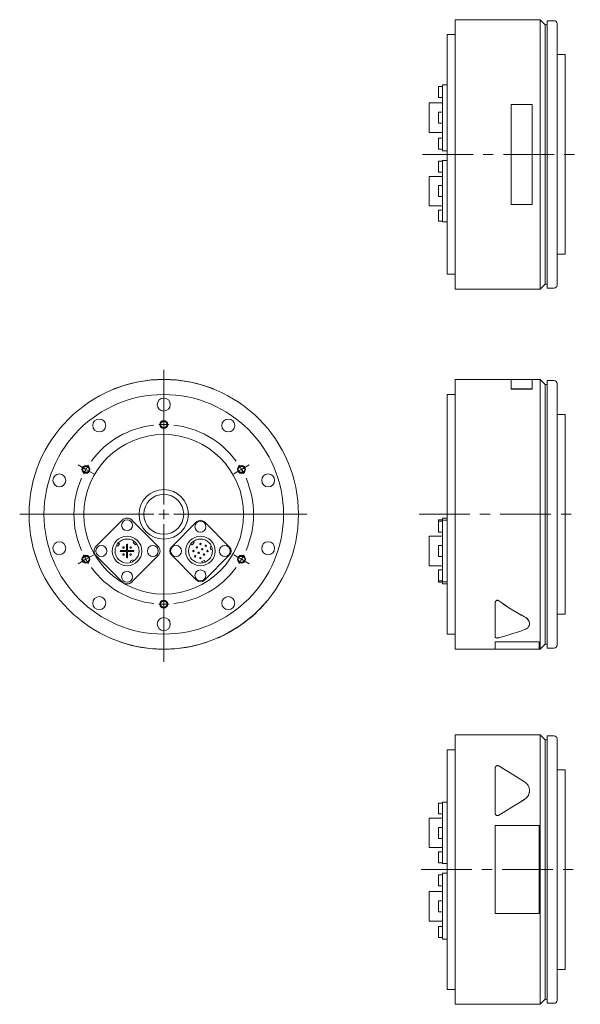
# Model space of a CAD drawing. Header units: millimetres. Extents: x 80 to 728, y 67 to 566.
# Tile 1 of 3: x 80 to 361, y 67 to 560. Entities that reach past the tile are written whole.
import ezdxf

# ---------------------------------------------------------------- set-up
doc = ezdxf.new("R2010")
doc.units = ezdxf.units.MM
doc.header["$LTSCALE"] = 2
doc.linetypes.add('CENTERX2', pattern=[20.32, 12.7, -2.54, 2.54, -2.54])

# ---------------------------------------------------------------- blocks, each defined once
blk = doc.blocks.new('SW_CENTERMARKSYMBOL_1')
at = {"color": 6, "linetype": 'Continuous', "lineweight": 0}
for p, q in [((0, 5), (0, 72.4)), ((0, 47.5), (0, 49.5)), ((0, 45), (0, 47.5)), ((0, 45), (0, 42.5)), ((0, 42.5), (0, 40.5)), ((-41.14, 23.75), (-42.87, 24.75)), ((41.14, 23.75), (42.87, 24.75)), ((-38.97, 22.5), (-41.14, 23.75)), ((-38.97, 22.5), (-36.81, 21.25)), ((-36.81, 21.25), (-35.07, 20.25)), ((36.81, 21.25), (35.07, 20.25)), ((38.97, 22.5), (36.81, 21.25)), ((38.97, 22.5), (41.14, 23.75)), ((-5, 0), (-72.18, 0)), ((0, 0), (-2.5, 0)), ((0, 0), (0, 2.5)), ((0, 0), (0, -2.5)), ((0, 0), (2.5, 0)), ((5, 0), (71.7, 0)), ((0, -5), (0, -73.95)), ((-41.14, -23.75), (-42.87, -24.75)), ((-38.97, -22.5), (-41.14, -23.75)), ((-38.97, -22.5), (-36.81, -21.25)), ((-36.81, -21.25), (-35.07, -20.25)), ((36.81, -21.25), (35.07, -20.25)), ((38.97, -22.5), (36.81, -21.25)), ((38.97, -22.5), (41.14, -23.75)), ((41.14, -23.75), (42.87, -24.75)), ((0, -42.5), (0, -40.5)), ((0, -45), (0, -42.5)), ((0, -45), (0, -47.5)), ((0, -47.5), (0, -49.5))]:
    blk.add_line(p, q, dxfattribs=at)
for start, end in [(96.3662, 143.6338), (90, 93.1831), (86.8169, 90), (36.3662, 83.6338), (150, 153.1831), (146.8169, 150), (30, 33.1831), (26.8169, 30), (156.3662, 203.6338), (336.3662, 23.6338), (206.8169, 210), (210, 213.1831), (326.8169, 330), (330, 333.1831), (216.3662, 263.6338), (276.3662, 323.6338), (266.8169, 270), (270, 273.1831)]:
    blk.add_arc((0, 0), 45, start, end, dxfattribs=at)

msp = doc.modelspace()

# ---------------------------------------------------------------- linework, layer by layer
at = {"color": 7, "linetype": 'Continuous', "lineweight": 15}
for p, q in [((340.58, 560.4), (298.08, 560.4)), ((298.08, 425.4), (298.08, 560.4)), ((343.08, 557.9), (340.58, 560.4)), ((340.58, 425.4), (340.58, 560.4)), ((344.08, 557.9), (343.08, 557.9)), ((343.08, 427.9), (343.08, 557.9)), ((347.58, 559.9), (344.08, 559.9)), ((344.08, 425.9), (344.08, 559.9)), ((349.08, 558.4), (349.08, 427.4)), ((298.08, 552.9), (294.08, 552.9)), ((294.08, 432.9), (294.08, 552.9)), ((353.08, 542.9), (349.08, 542.9)), ((353.08, 442.9), (353.08, 542.9)), ((294.08, 527.8), (291.68, 527.8)), ((291.68, 526.77), (291.68, 527.8)), ((291.68, 526.95), (289.68, 526.95)), ((289.68, 521.45), (289.68, 526.95)), ((291.68, 513.76), (291.68, 526.77)), ((291.68, 518.69), (284.98, 518.69)), ((284.98, 503.89), (284.98, 518.69)), ((289.68, 521.45), (291.68, 521.45)), ((336.58, 517.94), (326.08, 517.94)), ((326.08, 517.94), (326.08, 467.86)), ((336.58, 467.86), (336.58, 517.94)), ((291.68, 514.04), (289.68, 514.04)), ((289.68, 508.54), (289.68, 514.04)), ((291.68, 508.81), (291.68, 513.76)), ((289.68, 508.54), (291.68, 508.54)), ((291.68, 495.8), (291.68, 508.81)), ((284.98, 503.89), (291.68, 503.89)), ((291.68, 501.12), (289.68, 501.12)), ((289.68, 495.62), (289.68, 501.12)), ((289.68, 495.62), (291.68, 495.62)), ((291.68, 494.77), (291.68, 495.8)), ((291.68, 494.77), (294.08, 494.77)), ((291.68, 489.47), (289.68, 489.47)), ((289.68, 483.97), (289.68, 489.47)), ((294.08, 489.9), (291.68, 489.9)), ((291.68, 489.08), (291.68, 489.9)), ((291.68, 476.5), (291.68, 489.08)), ((289.68, 483.97), (291.68, 483.97)), ((291.68, 481.92), (284.98, 481.92)), ((284.98, 467.12), (284.98, 481.92)), ((291.68, 477.27), (289.68, 477.27)), ((289.68, 471.77), (289.68, 477.27)), ((291.68, 472.54), (291.68, 476.5)), ((289.68, 471.77), (291.68, 471.77)), ((291.68, 459.95), (291.68, 472.54)), ((284.98, 467.12), (291.68, 467.12)), ((291.68, 465.06), (289.68, 465.06)), ((289.68, 459.56), (289.68, 465.06)), ((326.08, 467.86), (336.58, 467.86)), ((289.68, 459.56), (291.68, 459.56)), ((291.68, 459.13), (291.68, 459.95)), ((291.68, 459.13), (294.08, 459.13)), ((349.08, 442.9), (353.08, 442.9)), ((294.08, 432.9), (298.08, 432.9)), ((298.08, 425.4), (340.58, 425.4)), ((340.58, 425.4), (343.08, 427.9)), ((343.08, 427.9), (344.08, 427.9)), ((344.08, 425.9), (347.58, 425.9)), ((326.08, 380.13), (298.08, 380.13)), ((298.08, 312.63), (298.08, 380.13)), ((336.58, 380.23), (326.08, 380.23)), ((326.08, 380.23), (326.08, 375.43)), ((336.58, 375.43), (336.58, 380.23)), ((340.58, 380.13), (336.58, 380.13)), ((343.08, 377.63), (340.58, 380.13)), ((340.58, 312.63), (340.58, 380.13)), ((127.05, 375.33), (127.01, 375.43)), ((177.05, 375.33), (177.09, 375.43)), ((326.08, 375.43), (336.58, 375.43)), ((326.08, 375.33), (326.08, 375.43)), ((326.08, 375.33), (336.58, 375.33)), ((336.58, 375.33), (336.58, 375.43)), ((344.08, 377.63), (343.08, 377.63)), ((343.08, 312.63), (343.08, 377.63)), ((347.58, 379.63), (344.08, 379.63)), ((344.08, 312.63), (344.08, 379.63)), ((349.08, 378.13), (349.08, 247.13)), ((298.08, 372.63), (294.08, 372.63)), ((294.08, 312.63), (294.08, 372.63)), ((353.08, 362.63), (349.08, 362.63)), ((353.08, 312.63), (353.08, 362.63)), ((294.08, 310.76), (291.68, 310.76)), ((291.68, 309.73), (291.68, 310.76)), ((294.08, 252.63), (294.08, 312.63)), ((298.08, 245.13), (298.08, 312.63)), ((340.58, 245.13), (340.58, 312.63)), ((343.08, 247.63), (343.08, 312.63)), ((344.08, 245.63), (344.08, 312.63)), ((353.08, 262.63), (353.08, 312.63)), ((131.19, 309.73), (118.18, 296.72)), ((149.15, 296.72), (136.14, 309.73)), ((168.46, 308.82), (155.87, 296.23)), ((185, 296.23), (172.42, 308.82)), ((291.68, 309.91), (289.68, 309.91)), ((289.68, 309.2), (289.68, 309.91)), ((291.68, 309.2), (289.68, 309.2)), ((289.68, 306.45), (289.68, 309.2)), ((289.68, 303.7), (289.68, 306.45)), ((291.68, 309.64), (291.68, 309.73)), ((294.08, 309.64), (291.68, 309.64)), ((291.68, 308.82), (291.68, 309.64)), ((291.68, 296.23), (291.68, 308.82)), ((291.68, 301.65), (284.98, 301.65)), ((284.98, 294.25), (284.98, 301.65)), ((289.68, 303.7), (291.68, 303.7)), ((128.36, 297.05), (128.98, 296.62)), ((128.98, 296.62), (129.84, 297.85)), ((129.84, 297.85), (129.22, 298.28)), ((133.37, 297.36), (133.37, 294.55)), ((133.97, 294.55), (133.97, 297.36)), ((137.35, 298.99), (136.81, 298.46)), ((136.81, 298.46), (137.87, 297.4)), ((137.87, 297.4), (138.41, 297.93)), ((165.7, 297.93), (166.23, 297.4)), ((166.23, 297.4), (167.29, 298.46)), ((167.29, 298.46), (166.76, 298.99)), ((175.99, 296.51), (175.26, 296.32)), ((175.26, 296.32), (175.65, 294.87)), ((291.68, 297), (289.68, 297)), ((289.68, 294.25), (289.68, 297)), ((291.68, 292.27), (291.68, 296.23)), ((118.18, 291.77), (131.19, 278.76)), ((133.37, 294.55), (130.55, 294.55)), ((130.55, 293.95), (133.37, 293.95)), ((133.37, 293.95), (133.37, 291.14)), ((136.78, 294.55), (133.97, 294.55)), ((133.97, 293.95), (136.78, 293.95)), ((133.97, 291.14), (133.97, 293.95)), ((136.14, 278.76), (149.15, 291.77)), ((155.87, 292.27), (168.46, 279.68)), ((172.42, 279.68), (185, 292.27)), ((175.65, 294.87), (176.38, 295.07)), ((284.98, 286.85), (284.98, 294.25)), ((289.68, 291.5), (289.68, 294.25)), ((289.68, 291.5), (291.68, 291.5)), ((291.68, 279.68), (291.68, 292.27)), ((136.54, 289.85), (135.18, 289.22)), ((135.18, 289.22), (135.5, 288.54)), ((136.86, 289.17), (136.54, 289.85)), ((172.51, 289.42), (171.06, 289.03)), ((171.06, 289.03), (171.25, 288.31)), ((172.7, 288.69), (172.51, 289.42)), ((284.98, 286.85), (291.68, 286.85)), ((291.68, 284.79), (289.68, 284.79)), ((289.68, 282.04), (289.68, 284.79)), ((289.68, 279.29), (289.68, 282.04)), ((289.68, 279.29), (291.68, 279.29)), ((289.68, 278.59), (289.68, 279.29)), ((289.68, 278.59), (291.68, 278.59)), ((291.68, 278.86), (291.68, 279.68)), ((291.68, 278.86), (294.08, 278.86)), ((291.68, 278.76), (291.68, 278.86)), ((291.68, 277.74), (291.68, 278.76)), ((291.68, 277.74), (294.08, 277.74)), ((318.08, 268.19), (318.08, 268.12)), ((318.08, 251.22), (318.08, 268.12)), ((349.08, 262.63), (353.08, 262.63)), ((335.28, 257.82), (335.28, 257.9)), ((294.08, 252.63), (298.08, 252.63)), ((130.05, 248.82), (130.02, 248.73)), ((174.05, 248.82), (174.08, 248.73)), ((318.08, 248.82), (340.08, 248.82)), ((318.08, 248.82), (318.08, 248.73)), ((318.08, 248.73), (340.08, 248.73)), ((318.08, 245.03), (318.08, 248.73)), ((340.08, 248.82), (340.08, 248.73)), ((340.08, 248.73), (340.08, 245.03)), ((340.58, 245.13), (343.08, 247.63)), ((343.08, 247.63), (344.08, 247.63)), ((298.08, 245.13), (318.08, 245.13)), ((318.08, 245.03), (340.08, 245.03)), ((340.08, 245.13), (340.58, 245.13)), ((344.08, 245.63), (347.58, 245.63)), ((340.58, 202.19), (298.08, 202.19)), ((298.08, 67.19), (298.08, 202.19)), ((343.08, 199.69), (340.58, 202.19)), ((340.58, 67.19), (340.58, 202.19)), ((344.08, 199.69), (343.08, 199.69)), ((343.08, 69.69), (343.08, 199.69)), ((347.58, 201.69), (344.08, 201.69)), ((344.08, 67.69), (344.08, 201.69)), ((349.08, 69.19), (349.08, 200.19)), ((298.08, 194.69), (294.08, 194.69)), ((294.08, 74.69), (294.08, 194.69)), ((318.08, 162.94), (318.08, 185.57)), ((353.08, 184.69), (349.08, 184.69)), ((353.08, 84.69), (353.08, 184.69)), ((335.28, 174.19), (335.28, 174.25)), ((291.68, 168.03), (289.68, 168.03)), ((289.68, 162.53), (289.68, 168.03)), ((294.08, 168.47), (291.68, 168.47)), ((291.68, 167.64), (291.68, 168.47)), ((291.68, 155.06), (291.68, 167.64)), ((318.08, 162.89), (318.08, 162.94)), ((291.68, 160.48), (284.98, 160.48)), ((284.98, 145.68), (284.98, 160.48)), ((289.68, 162.53), (291.68, 162.53)), ((291.68, 155.83), (289.68, 155.83)), ((289.68, 150.33), (289.68, 155.83)), ((291.68, 151.1), (291.68, 155.06)), ((318.08, 156.73), (340.08, 156.73)), ((318.08, 112.66), (318.08, 156.73)), ((340.08, 156.73), (340.08, 112.66)), ((289.68, 150.33), (291.68, 150.33)), ((291.68, 138.51), (291.68, 151.1)), ((284.98, 145.68), (291.68, 145.68)), ((291.68, 143.62), (289.68, 143.62)), ((289.68, 138.12), (289.68, 143.62)), ((289.68, 138.12), (291.68, 138.12)), ((291.68, 137.69), (291.68, 138.51)), ((291.68, 137.69), (294.08, 137.69)), ((291.68, 131.97), (289.68, 131.97)), ((289.68, 126.47), (289.68, 131.97)), ((294.08, 132.82), (291.68, 132.82)), ((291.68, 131.79), (291.68, 132.82)), ((291.68, 118.78), (291.68, 131.79)), ((291.68, 123.71), (284.98, 123.71)), ((284.98, 108.91), (284.98, 123.71)), ((289.68, 126.47), (291.68, 126.47)), ((291.68, 119.06), (289.68, 119.06)), ((289.68, 113.56), (289.68, 119.06)), ((291.68, 113.83), (291.68, 118.78)), ((289.68, 113.56), (291.68, 113.56)), ((291.68, 100.82), (291.68, 113.83)), ((284.98, 108.91), (291.68, 108.91)), ((340.08, 112.66), (318.08, 112.66)), ((291.68, 106.15), (289.68, 106.15)), ((289.68, 100.65), (289.68, 106.15)), ((289.68, 100.65), (291.68, 100.65)), ((291.68, 99.8), (291.68, 100.82)), ((291.68, 99.8), (294.08, 99.8)), ((349.08, 84.69), (353.08, 84.69)), ((294.08, 74.69), (298.08, 74.69)), ((340.58, 67.19), (343.08, 69.69)), ((343.08, 69.69), (344.08, 69.69)), ((298.08, 67.19), (340.58, 67.19)), ((344.08, 67.69), (347.58, 67.69))]:
    msp.add_line(p, q, dxfattribs=at)
at = {"color": 6, "linetype": 'CENTERX2', "lineweight": 0}
for p, q in [((281.61, 492.9), (358.95, 492.9)), ((279.97, 312.63), (358.28, 312.63)), ((280.99, 134.69), (360.75, 134.69))]:
    msp.add_line(p, q, dxfattribs=at)
at = {"color": 7, "linetype": 'Continuous', "lineweight": 15, "flags": 128}
for points in [[(204.13, 269.53), (204.09, 269.56), (204.05, 269.6)], [(179.05, 250.77), (179.07, 250.72), (179.09, 250.68)], [(319.91, 186.59), (322.32, 185.1), (324.82, 183.56), (327.41, 181.96), (330.09, 180.31), (332.86, 178.6)], [(332.86, 169.9), (329.71, 167.96), (326.5, 165.98), (323.23, 163.96), (319.91, 161.91)], [(332.86, 169.85), (329.71, 167.91), (326.5, 165.93), (323.23, 163.92), (319.91, 161.87)]]:
    msp.add_lwpolyline(points, dxfattribs=at)
at = {"color": 7, "linetype": 'Continuous', "lineweight": 15}
for centre, radius in [((152.05, 312.63), 67.5), ((152.05, 312.63), 60), ((152.05, 367.63), 3.25), ((119.72, 357.13), 3.25), ((184.38, 357.13), 3.25), ((152.05, 312.63), 40), ((99.74, 329.63), 3.25), ((204.36, 329.63), 3.25), ((152.05, 312.63), 12.4), ((152.05, 312.63), 10), ((133.67, 307.16), 2.75), ((170.44, 306.45), 2.75), ((133.67, 294.25), 7.4), ((170.44, 294.25), 7.4), ((99.74, 295.64), 3.25), ((120.75, 294.25), 2.75), ((133.67, 294.25), 6), ((131.9, 296.02), 0.4), ((135.43, 296.02), 0.4), ((146.58, 294.25), 2.75), ((158.23, 294.25), 2.75), ((170.44, 294.25), 6), ((168.67, 296.02), 0.35), ((170.44, 297.78), 0.35), ((173.09, 296.9), 0.35), ((182.64, 294.25), 2.75), ((204.36, 295.64), 3.25), ((131.9, 292.48), 0.4), ((135.43, 292.48), 0.4), ((166.9, 294.25), 0.35), ((167.78, 291.6), 0.35), ((169.55, 293.37), 0.35), ((170.44, 290.71), 0.35), ((171.32, 295.13), 0.35), ((172.2, 292.48), 0.35), ((173.97, 294.25), 0.35), ((133.67, 281.34), 2.75), ((170.44, 282.04), 2.75), ((119.72, 268.14), 3.25), ((184.38, 268.14), 3.25), ((152.05, 257.63), 3.25)]:
    msp.add_circle(centre, radius, dxfattribs=at)
at = {"color": 6, "linetype": 'Continuous', "lineweight": 15}
for centre in [(152.05, 357.63), (113.08, 335.13), (191.02, 335.13), (113.08, 290.13), (191.02, 290.13), (152.05, 267.63)]:
    msp.add_circle(centre, 2, dxfattribs=at)
for centre in [(152.05, 357.63), (113.08, 335.13), (191.02, 335.13), (113.08, 290.13), (191.02, 290.13), (152.05, 267.63)]:
    msp.add_circle(centre, 1.62)
at = {"color": 7, "linetype": 'Continuous', "lineweight": 15}
for centre, radius, start, end in [((347.58, 558.4), 1.5, 0, 90), ((347.58, 427.4), 1.5, 270, 0), ((152.05, 312.63), 67.6, 68.2615, 111.7385), ((347.58, 378.13), 1.5, 0, 90), ((133.67, 307.26), 3.5, 45, 135), ((170.44, 306.84), 2.8, 45, 135), ((120.66, 294.25), 3.5, 135, 225), ((133.67, 297.36), 0.3, 0, 180), ((146.68, 294.25), 3.5, 315, 45), ((157.85, 294.25), 2.8, 135, 225), ((183.02, 294.25), 2.8, 315, 45), ((130.55, 294.25), 0.3, 90, 270), ((133.67, 291.14), 0.3, 180, 0), ((136.78, 294.25), 0.3, 270, 90), ((133.67, 281.24), 3.5, 225, 315), ((170.44, 281.66), 2.8, 225, 315), ((152.05, 312.63), 67.6, 294.6944, 318.8155), ((152.05, 312.63), 67.6, 250.9783, 289.0217), ((347.58, 247.13), 1.5, 270, 0), ((347.58, 200.19), 1.5, 0, 90), ((347.58, 69.19), 1.5, 270, 0)]:
    msp.add_arc(centre, radius, start, end, dxfattribs=at)
for centre, ratio, start_param, end_param in [((403.98, 312.63), 0.616389, 3.837104, 4.005457), ((403.98, 312.63), 0.617303, 3.837104, 4.005457), ((275.82, 312.63), 0.617303, 5.126792, 5.260255)]:
    msp.add_ellipse(centre, major_axis=(109.51, 0), ratio=ratio, start_param=start_param, end_param=end_param, dxfattribs=at)
for points, knots in [([(202.93, 268.12), (203.1, 268.32), (203.35, 268.61), (203.67, 268.98), (203.88, 269.24), (204.03, 269.41), (204.1, 269.5), (204.13, 269.53), (204.12, 269.53), (204.12, 269.53)], [0, 0, 0, 0, 0.320163, 0.481728, 0.643184, 0.804438, 0.887104, 0.96599, 1, 1, 1, 1]), ([(319.91, 269.38), (319.88, 269.4), (319.83, 269.43), (319.75, 269.48), (319.67, 269.52), (319.56, 269.56), (319.4, 269.6), (319.2, 269.6), (319.01, 269.57), (318.78, 269.48), (318.54, 269.3), (318.32, 269.05), (318.2, 268.8), (318.12, 268.58), (318.09, 268.38), (318.08, 268.25), (318.08, 268.19)], [0, 0, 0, 0, 0.032983, 0.064699, 0.095412, 0.125409, 0.188783, 0.250808, 0.311947, 0.376069, 0.501038, 0.620756, 0.751292, 0.833181, 0.915823, 1, 1, 1, 1]), ([(318.08, 268.12), (318.08, 268.22), (318.09, 268.32), (318.12, 268.46), (318.13, 268.51), (318.15, 268.58), (318.16, 268.61), (318.17, 268.64), (318.17, 268.65), (318.18, 268.68), (318.19, 268.69), (318.21, 268.75), (318.23, 268.8), (318.27, 268.87), (318.28, 268.89), (318.3, 268.92), (318.31, 268.93), (318.32, 268.95), (318.32, 268.96), (318.33, 268.97), (318.33, 268.97), (318.36, 269.03), (318.4, 269.07), (318.45, 269.13), (318.47, 269.15), (318.5, 269.18), (318.51, 269.19), (318.52, 269.21), (318.53, 269.21), (318.53, 269.22), (318.54, 269.22), (318.59, 269.27), (318.64, 269.31), (318.71, 269.36), (318.73, 269.37), (318.77, 269.4), (318.78, 269.4), (318.8, 269.41), (318.81, 269.42), (318.82, 269.42), (318.83, 269.43), (318.89, 269.46), (318.95, 269.48), (319.05, 269.51), (319.08, 269.51), (319.14, 269.52), (319.17, 269.53), (319.27, 269.53), (319.33, 269.53), (319.43, 269.52), (319.46, 269.52), (319.51, 269.51), (319.52, 269.5), (319.55, 269.5), (319.55, 269.49), (319.57, 269.49), (319.58, 269.49), (319.7, 269.45), (319.81, 269.39), (319.91, 269.32)], [0, 0, 0, 0, 0.125, 0.125, 0.1875, 0.1875, 0.21875, 0.21875, 0.234375, 0.234375, 0.25, 0.25, 0.3125, 0.3125, 0.34375, 0.34375, 0.359375, 0.359375, 0.367188, 0.367188, 0.375, 0.375, 0.4375, 0.4375, 0.46875, 0.46875, 0.484375, 0.484375, 0.492188, 0.492188, 0.5, 0.5, 0.5625, 0.5625, 0.59375, 0.59375, 0.609375, 0.609375, 0.617188, 0.617188, 0.625, 0.625, 0.6875, 0.6875, 0.71875, 0.71875, 0.75, 0.75, 0.8125, 0.8125, 0.84375, 0.84375, 0.859375, 0.859375, 0.867188, 0.867188, 0.875, 0.875, 1, 1, 1, 1]), ([(332.86, 261.31), (333.22, 261.08), (333.78, 260.74), (334.32, 260.2), (334.77, 259.63), (335.13, 258.88), (335.32, 258.24), (335.27, 257.92), (335.27, 257.9)], [0, 0, 0, 0, 0.244473, 0.365546, 0.489546, 0.734343, 0.979158, 1, 1, 1, 1]), ([(332.86, 261.23), (333.05, 261.13), (333.23, 261.02), (333.49, 260.84), (333.57, 260.78), (333.7, 260.69), (333.74, 260.66), (333.8, 260.61), (333.82, 260.59), (333.85, 260.56), (333.86, 260.56), (333.88, 260.54), (333.89, 260.53), (334.04, 260.39), (334.18, 260.26), (334.36, 260.05), (334.42, 259.98), (334.51, 259.87), (334.54, 259.83), (334.58, 259.78), (334.59, 259.76), (334.62, 259.72), (334.63, 259.7), (334.75, 259.54), (334.83, 259.39), (334.95, 259.17), (334.99, 259.1), (335.03, 258.98), (335.05, 258.95), (335.08, 258.87), (335.09, 258.83), (335.16, 258.64), (335.2, 258.49), (335.24, 258.27), (335.26, 258.19), (335.27, 258.08), (335.27, 258.04), (335.28, 257.97), (335.28, 257.93), (335.28, 257.74), (335.28, 257.59), (335.24, 257.38), (335.23, 257.3), (335.2, 257.2), (335.2, 257.16), (335.18, 257.11), (335.18, 257.09), (335.16, 257.05), (335.16, 257.04), (335.11, 256.87), (335.05, 256.73), (334.94, 256.53), (334.9, 256.46), (334.83, 256.37), (334.81, 256.33), (334.78, 256.29), (334.76, 256.27), (334.75, 256.25), (334.74, 256.24), (334.73, 256.22), (334.72, 256.21), (334.61, 256.07), (334.5, 255.95), (334.31, 255.77), (334.24, 255.71), (334.13, 255.63), (334.1, 255.6), (334.04, 255.56), (334.03, 255.55), (334, 255.53), (333.99, 255.52), (333.97, 255.51), (333.96, 255.5), (333.63, 255.27), (333.26, 255.08), (332.86, 254.93)], [0, 0, 0, 0, 0.0625, 0.0625, 0.09375, 0.09375, 0.109375, 0.109375, 0.117188, 0.117188, 0.121094, 0.121094, 0.125, 0.125, 0.1875, 0.1875, 0.21875, 0.21875, 0.234375, 0.234375, 0.242188, 0.242188, 0.25, 0.25, 0.3125, 0.3125, 0.34375, 0.34375, 0.359375, 0.359375, 0.375, 0.375, 0.4375, 0.4375, 0.46875, 0.46875, 0.484375, 0.484375, 0.5, 0.5, 0.5625, 0.5625, 0.59375, 0.59375, 0.609375, 0.609375, 0.617188, 0.617188, 0.625, 0.625, 0.6875, 0.6875, 0.71875, 0.71875, 0.734375, 0.734375, 0.742188, 0.742188, 0.746094, 0.746094, 0.75, 0.75, 0.8125, 0.8125, 0.84375, 0.84375, 0.859375, 0.859375, 0.867188, 0.867188, 0.871094, 0.871094, 0.875, 0.875, 1, 1, 1, 1]), ([(179.09, 250.68), (179.1, 250.68), (179.12, 250.69), (179.25, 250.75), (179.45, 250.84), (179.7, 250.95), (179.99, 251.08), (180.19, 251.17), (180.29, 251.22)], [0, 0, 0, 0, 0.16286, 0.330068, 0.497419, 0.664804, 0.831889, 1, 1, 1, 1]), ([(319.91, 250.76), (319.73, 250.71), (319.51, 250.68), (319.23, 250.68), (319.18, 250.68), (319.07, 250.69), (319.01, 250.69), (318.91, 250.7), (318.86, 250.71), (318.78, 250.72), (318.76, 250.73), (318.71, 250.74), (318.69, 250.75), (318.62, 250.76), (318.57, 250.78), (318.51, 250.8), (318.49, 250.81), (318.45, 250.82), (318.43, 250.83), (318.38, 250.86), (318.34, 250.87), (318.3, 250.9), (318.28, 250.91), (318.26, 250.93), (318.24, 250.94), (318.13, 251.03), (318.08, 251.12), (318.08, 251.22)], [0, 0, 0, 0, 0.25, 0.25, 0.3125, 0.3125, 0.375, 0.375, 0.4375, 0.4375, 0.46875, 0.46875, 0.5, 0.5, 0.5625, 0.5625, 0.59375, 0.59375, 0.625, 0.625, 0.6875, 0.6875, 0.71875, 0.71875, 0.75, 0.75, 1, 1, 1, 1]), ([(318.08, 185.57), (318.08, 185.66), (318.09, 185.74), (318.12, 185.87), (318.13, 185.91), (318.15, 185.97), (318.16, 185.99), (318.17, 186.02), (318.17, 186.03), (318.18, 186.05), (318.19, 186.06), (318.21, 186.11), (318.23, 186.15), (318.27, 186.21), (318.28, 186.23), (318.3, 186.26), (318.31, 186.27), (318.32, 186.28), (318.32, 186.29), (318.33, 186.3), (318.33, 186.3), (318.36, 186.35), (318.4, 186.38), (318.45, 186.44), (318.47, 186.45), (318.5, 186.48), (318.51, 186.49), (318.52, 186.5), (318.53, 186.5), (318.53, 186.51), (318.54, 186.51), (318.59, 186.55), (318.64, 186.58), (318.71, 186.63), (318.73, 186.64), (318.77, 186.66), (318.78, 186.66), (318.8, 186.67), (318.81, 186.67), (318.82, 186.68), (318.83, 186.68), (318.89, 186.71), (318.95, 186.73), (319.05, 186.75), (319.08, 186.75), (319.14, 186.76), (319.17, 186.77), (319.27, 186.77), (319.33, 186.77), (319.43, 186.76), (319.46, 186.76), (319.51, 186.75), (319.52, 186.75), (319.55, 186.74), (319.55, 186.74), (319.57, 186.74), (319.58, 186.73), (319.7, 186.7), (319.81, 186.65), (319.91, 186.59)], [0, 0, 0, 0, 0.125, 0.125, 0.1875, 0.1875, 0.21875, 0.21875, 0.234375, 0.234375, 0.25, 0.25, 0.3125, 0.3125, 0.34375, 0.34375, 0.359375, 0.359375, 0.367188, 0.367188, 0.375, 0.375, 0.4375, 0.4375, 0.46875, 0.46875, 0.484375, 0.484375, 0.492188, 0.492188, 0.5, 0.5, 0.5625, 0.5625, 0.59375, 0.59375, 0.609375, 0.609375, 0.617188, 0.617188, 0.625, 0.625, 0.6875, 0.6875, 0.71875, 0.71875, 0.75, 0.75, 0.8125, 0.8125, 0.84375, 0.84375, 0.859375, 0.859375, 0.867188, 0.867188, 0.875, 0.875, 1, 1, 1, 1]), ([(332.86, 178.6), (333.05, 178.48), (333.23, 178.35), (333.49, 178.14), (333.57, 178.07), (333.7, 177.95), (333.74, 177.91), (333.8, 177.85), (333.82, 177.83), (333.85, 177.8), (333.86, 177.79), (333.88, 177.77), (333.89, 177.76), (334.04, 177.6), (334.18, 177.43), (334.36, 177.17), (334.42, 177.09), (334.51, 176.95), (334.54, 176.91), (334.58, 176.84), (334.59, 176.81), (334.62, 176.77), (334.63, 176.74), (334.75, 176.54), (334.83, 176.35), (334.95, 176.06), (334.99, 175.97), (335.03, 175.82), (335.05, 175.77), (335.08, 175.67), (335.09, 175.62), (335.16, 175.37), (335.2, 175.17), (335.24, 174.87), (335.26, 174.77), (335.27, 174.62), (335.27, 174.56), (335.28, 174.46), (335.28, 174.41), (335.28, 174.15), (335.28, 173.94), (335.24, 173.63), (335.23, 173.53), (335.2, 173.38), (335.2, 173.32), (335.18, 173.25), (335.18, 173.22), (335.16, 173.17), (335.16, 173.15), (335.11, 172.91), (335.05, 172.71), (334.94, 172.41), (334.9, 172.31), (334.83, 172.16), (334.81, 172.11), (334.78, 172.04), (334.76, 172.01), (334.75, 171.98), (334.74, 171.97), (334.73, 171.94), (334.72, 171.93), (334.61, 171.72), (334.5, 171.53), (334.31, 171.25), (334.24, 171.16), (334.13, 171.03), (334.1, 170.98), (334.04, 170.92), (334.03, 170.9), (334, 170.87), (333.99, 170.85), (333.97, 170.83), (333.96, 170.82), (333.63, 170.46), (333.26, 170.16), (332.86, 169.9)], [0, 0, 0, 0, 0.0625, 0.0625, 0.09375, 0.09375, 0.109375, 0.109375, 0.117188, 0.117188, 0.121094, 0.121094, 0.125, 0.125, 0.1875, 0.1875, 0.21875, 0.21875, 0.234375, 0.234375, 0.242188, 0.242188, 0.25, 0.25, 0.3125, 0.3125, 0.34375, 0.34375, 0.359375, 0.359375, 0.375, 0.375, 0.4375, 0.4375, 0.46875, 0.46875, 0.484375, 0.484375, 0.5, 0.5, 0.5625, 0.5625, 0.59375, 0.59375, 0.609375, 0.609375, 0.617188, 0.617188, 0.625, 0.625, 0.6875, 0.6875, 0.71875, 0.71875, 0.734375, 0.734375, 0.742188, 0.742188, 0.746094, 0.746094, 0.75, 0.75, 0.8125, 0.8125, 0.84375, 0.84375, 0.859375, 0.859375, 0.867188, 0.867188, 0.871094, 0.871094, 0.875, 0.875, 1, 1, 1, 1]), ([(335.27, 174.19), (335.25, 173.81), (335.21, 173.02), (334.76, 171.84), (334.12, 170.91), (333.45, 170.25), (333.05, 169.99), (332.86, 169.85)], [0, 0, 0, 0, 0.233649, 0.48905, 0.744296, 0.873556, 1, 1, 1, 1]), ([(319.91, 161.91), (319.73, 161.8), (319.51, 161.74), (319.23, 161.73), (319.18, 161.74), (319.07, 161.75), (319.01, 161.76), (318.91, 161.79), (318.86, 161.81), (318.78, 161.84), (318.76, 161.85), (318.71, 161.88), (318.69, 161.89), (318.62, 161.93), (318.57, 161.96), (318.51, 162.01), (318.49, 162.03), (318.45, 162.07), (318.43, 162.08), (318.38, 162.14), (318.34, 162.18), (318.3, 162.24), (318.28, 162.26), (318.26, 162.31), (318.24, 162.33), (318.13, 162.53), (318.08, 162.73), (318.08, 162.94)], [0, 0, 0, 0, 0.25, 0.25, 0.3125, 0.3125, 0.375, 0.375, 0.4375, 0.4375, 0.46875, 0.46875, 0.5, 0.5, 0.5625, 0.5625, 0.59375, 0.59375, 0.625, 0.625, 0.6875, 0.6875, 0.71875, 0.71875, 0.75, 0.75, 1, 1, 1, 1]), ([(318.08, 162.89), (318.08, 162.86), (318.08, 162.79), (318.1, 162.69), (318.12, 162.58), (318.16, 162.45), (318.25, 162.26), (318.4, 162.05), (318.65, 161.85), (318.96, 161.72), (319.23, 161.69), (319.45, 161.7), (319.61, 161.74), (319.77, 161.79), (319.86, 161.85), (319.91, 161.87)], [0, 0, 0, 0, 0.042012, 0.083855, 0.125778, 0.188742, 0.251044, 0.375253, 0.499961, 0.624727, 0.749443, 0.811818, 0.87457, 0.937094, 1, 1, 1, 1])]:
    msp.add_open_spline(points, degree=3, knots=knots, dxfattribs=at)

# ---------------------------------------------------------------- block references
at = {"color": 7, "linetype": 'Continuous', "lineweight": 0}
msp.add_blockref('SW_CENTERMARKSYMBOL_1', (152.05, 312.63), dxfattribs=at)

doc.saveas('drawing.dxf')
